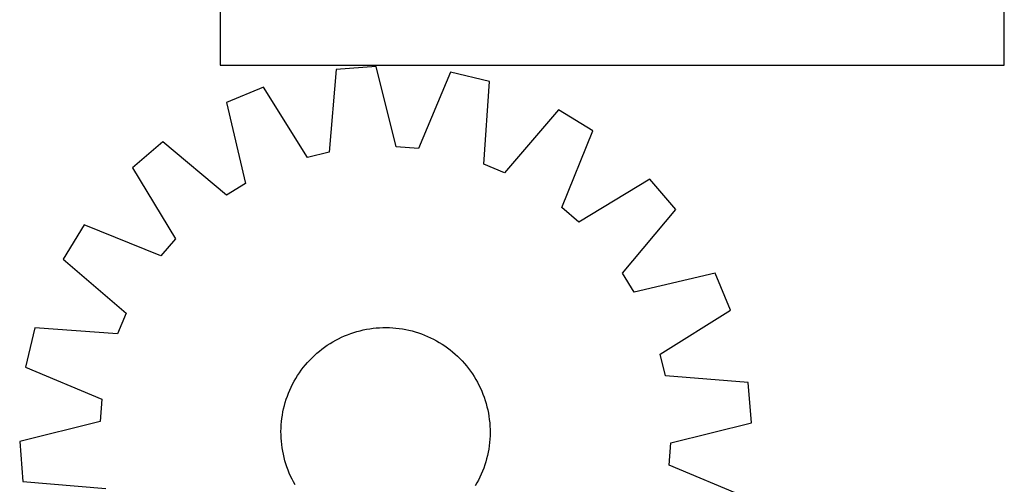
# Model space of a CAD drawing. Header units: millimetres. Extents: x 7 to 1493, y 8 to 2993.
# Tile 7 of 14: x 7 to 383, y 2475 to 2653. Entities that reach past the tile are written whole.
import ezdxf

# ---------------------------------------------------------------- set-up
doc = ezdxf.new("R2010")
doc.units = ezdxf.units.MM
doc.layers.add('CUT', color=7, linetype='CONTINUOUS', true_color=0x000000)

msp = doc.modelspace()

# ---------------------------------------------------------------- linework, layer by layer
at = {"layer": 'CUT'}
for p, q in [((83.28717, 2885.674081), (83.28717, 2635.674081)), ((383.28717, 2635.674081), (383.28717, 2710.674081)), ((83.28717, 2635.674081), (383.28717, 2635.674081)), ((127.639134, 2633.981395), (125.03794, 2602.323717)), ((142.975217, 2635.220394), (127.639134, 2633.981395)), ((150.624741, 2604.39087), (142.975217, 2635.220394)), ((171.430674, 2633.0403), (159.17403, 2603.735873)), ((186.399027, 2629.479548), (171.430674, 2633.0403)), ((184.14731, 2597.795096), (186.399027, 2629.479548)), ((99.902701, 2627.261568), (85.700091, 2621.344099)), ((116.704677, 2600.304781), (99.902701, 2627.261568)), ((85.700091, 2621.344099), (93.008969, 2590.432045)), ((212.788088, 2618.612936), (192.075762, 2594.53028)), ((225.923505, 2610.600984), (212.788088, 2618.612936)), ((213.990961, 2581.163098), (225.923505, 2610.600984)), ((61.397716, 2606.382135), (49.71883, 2596.36544)), ((85.707451, 2585.936803), (61.397716, 2606.382135)), ((159.17403, 2603.735873), (150.624741, 2604.39087)), ((125.03794, 2602.323717), (116.704677, 2600.304781)), ((49.71883, 2596.36544), (66.222336, 2569.224897)), ((192.075762, 2594.53028), (184.14731, 2597.795096)), ((247.663026, 2592.111553), (220.522483, 2575.608048)), ((257.67972, 2580.432667), (247.663026, 2592.111553)), ((93.008969, 2590.432045), (85.707451, 2585.936803)), ((220.522483, 2575.608048), (213.990961, 2581.163098)), ((237.234389, 2556.122933), (257.67972, 2580.432667)), ((31.229399, 2574.625919), (23.217448, 2561.490502)), ((60.667286, 2562.693375), (31.229399, 2574.625919)), ((66.222336, 2569.224897), (60.667286, 2562.693375)), ((23.217448, 2561.490502), (47.300103, 2540.778176)), ((241.729631, 2548.821415), (237.234389, 2556.122933)), ((272.641685, 2556.130292), (241.729631, 2548.821415)), ((278.559154, 2541.927683), (272.641685, 2556.130292)), ((47.300103, 2540.778176), (44.035288, 2532.849724)), ((251.602367, 2525.125706), (278.559154, 2541.927683)), ((12.350836, 2535.101441), (8.790084, 2520.133088)), ((44.035288, 2532.849724), (12.350836, 2535.101441)), ((141.780078, 2534.979296), (143.02985, 2535.109967)), ((143.02985, 2535.109967), (144.283111, 2535.201316)), ((144.283111, 2535.201316), (145.538623, 2535.253255)), ((145.538623, 2535.253255), (146.795146, 2535.265731)), ((146.795146, 2535.265731), (148.051441, 2535.238733)), ((148.051441, 2535.238733), (149.306269, 2535.172287)), ((149.306269, 2535.172287), (150.55839, 2535.066458)), ((150.55839, 2535.066458), (151.806569, 2534.921352)), ((128.610634, 2531.01101), (129.742258, 2531.5573)), ((129.742258, 2531.5573), (130.890484, 2532.067776)), ((130.890484, 2532.067776), (132.054177, 2532.541933)), ((132.054177, 2532.541933), (133.232189, 2532.979304)), ((133.232189, 2532.979304), (134.423359, 2533.379457)), ((134.423359, 2533.379457), (135.62651, 2533.741997)), ((135.62651, 2533.741997), (136.840454, 2534.066566)), ((136.840454, 2534.066566), (138.063995, 2534.352844)), ((138.063995, 2534.352844), (139.295924, 2534.600548)), ((139.295924, 2534.600548), (140.535026, 2534.809434)), ((140.535026, 2534.809434), (141.780078, 2534.979296)), ((151.806569, 2534.921352), (153.049574, 2534.737111)), ((153.049574, 2534.737111), (154.286179, 2534.513918)), ((154.286179, 2534.513918), (155.515163, 2534.251991)), ((155.515163, 2534.251991), (156.735313, 2533.951591)), ((156.735313, 2533.951591), (157.945425, 2533.613013)), ((157.945425, 2533.613013), (159.144306, 2533.236592)), ((159.144306, 2533.236592), (160.33077, 2532.822698)), ((160.33077, 2532.822698), (161.503649, 2532.371741)), ((161.503649, 2532.371741), (162.661784, 2531.884166)), ((162.661784, 2531.884166), (163.804033, 2531.360453)), ((163.804033, 2531.360453), (164.929268, 2530.80112)), ((122.230765, 2527.013752), (123.239981, 2527.762411)), ((123.239981, 2527.762411), (124.272214, 2528.479001)), ((124.272214, 2528.479001), (125.326447, 2529.162814)), ((125.326447, 2529.162814), (126.401638, 2529.813176)), ((126.401638, 2529.813176), (127.496728, 2530.429444)), ((127.496728, 2530.429444), (128.610634, 2531.01101)), ((164.929268, 2530.80112), (166.036378, 2530.206718)), ((166.036378, 2530.206718), (167.124272, 2529.577834)), ((167.124272, 2529.577834), (168.191875, 2528.91509)), ((168.191875, 2528.91509), (169.238133, 2528.219138)), ((169.238133, 2528.219138), (170.262016, 2527.490665)), ((118.443642, 2523.713653), (119.351067, 2524.582898)), ((119.351067, 2524.582898), (120.285348, 2525.42321)), ((120.285348, 2525.42321), (121.245564, 2526.233762)), ((121.245564, 2526.233762), (122.230765, 2527.013752)), ((170.262016, 2527.490665), (171.262511, 2526.730391)), ((171.262511, 2526.730391), (172.238631, 2525.939066)), ((172.238631, 2525.939066), (173.189414, 2525.117471)), ((173.189414, 2525.117471), (174.113921, 2524.266416)), ((174.113921, 2524.266416), (175.011239, 2523.386742)), ((253.621303, 2516.792444), (251.602367, 2525.125706)), ((8.790084, 2520.133088), (38.094511, 2507.876445)), ((115.099992, 2519.964925), (115.891317, 2520.941045)), ((115.891317, 2520.941045), (116.712913, 2521.891828)), ((116.712913, 2521.891828), (117.563967, 2522.816335)), ((117.563967, 2522.816335), (118.443642, 2523.713653)), ((175.011239, 2523.386742), (175.880484, 2522.479317)), ((175.880484, 2522.479317), (176.720796, 2521.545035)), ((176.720796, 2521.545035), (177.531348, 2520.58482)), ((177.531348, 2520.58482), (178.311338, 2519.599618)), ((112.252549, 2515.826686), (112.915294, 2516.894289)), ((112.915294, 2516.894289), (113.611246, 2517.940547)), ((113.611246, 2517.940547), (114.339719, 2518.96443)), ((114.339719, 2518.96443), (115.099992, 2519.964925)), ((178.311338, 2519.599618), (179.059997, 2518.590403)), ((179.059997, 2518.590403), (179.776587, 2517.55817)), ((179.776587, 2517.55817), (180.4604, 2516.503937)), ((180.4604, 2516.503937), (181.110762, 2515.428745)), ((285.278981, 2514.191249), (253.621303, 2516.792444)), ((109.946218, 2511.364198), (110.469931, 2512.506447)), ((110.469931, 2512.506447), (111.029264, 2513.631682)), ((111.029264, 2513.631682), (111.623666, 2514.738792)), ((111.623666, 2514.738792), (112.252549, 2515.826686)), ((181.110762, 2515.428745), (181.727029, 2514.333656)), ((181.727029, 2514.333656), (182.308596, 2513.21975)), ((182.308596, 2513.21975), (182.854886, 2512.088125)), ((286.51798, 2498.855167), (285.278981, 2514.191249)), ((108.593792, 2507.84672), (109.007686, 2509.033185)), ((109.007686, 2509.033185), (109.458643, 2510.206063)), ((109.458643, 2510.206063), (109.946218, 2511.364198)), ((182.854886, 2512.088125), (183.365362, 2510.9399)), ((183.365362, 2510.9399), (183.839519, 2509.776207)), ((183.839519, 2509.776207), (184.27689, 2508.598194)), ((38.094511, 2507.876445), (37.439513, 2499.327155)), ((107.578392, 2504.217577), (107.878793, 2505.437727)), ((107.878793, 2505.437727), (108.217371, 2506.647839)), ((108.217371, 2506.647839), (108.593792, 2507.84672)), ((184.27689, 2508.598194), (184.677043, 2507.407025)), ((184.677043, 2507.407025), (185.039583, 2506.203874)), ((185.039583, 2506.203874), (185.364152, 2504.989929)), ((185.364152, 2504.989929), (185.65043, 2503.766389)), ((106.909032, 2500.508983), (107.093272, 2501.751988)), ((107.093272, 2501.751988), (107.316466, 2502.988593)), ((107.316466, 2502.988593), (107.578392, 2504.217577)), ((185.65043, 2503.766389), (185.898134, 2502.53446)), ((185.898134, 2502.53446), (186.10702, 2501.295358)), ((186.10702, 2501.295358), (186.276882, 2500.050306)), ((37.439513, 2499.327155), (6.60999, 2491.677631)), ((106.591651, 2496.753855), (106.658097, 2498.008683)), ((106.658097, 2498.008683), (106.763925, 2499.260804)), ((106.763925, 2499.260804), (106.909032, 2500.508983)), ((186.276882, 2500.050306), (186.407553, 2498.800533)), ((186.407553, 2498.800533), (186.498902, 2497.547273)), ((186.498902, 2497.547273), (186.550841, 2496.291761)), ((255.688456, 2491.205643), (286.51798, 2498.855167)), ((106.564653, 2495.49756), (106.591651, 2496.753855)), ((106.577129, 2494.241037), (106.564653, 2495.49756)), ((106.629068, 2492.985525), (106.577129, 2494.241037)), ((186.536319, 2493.778942), (186.469873, 2492.524115)), ((186.563317, 2495.035238), (186.536319, 2493.778942)), ((186.550841, 2496.291761), (186.563317, 2495.035238)), ((6.60999, 2491.677631), (7.848989, 2476.341548)), ((106.720417, 2491.732265), (106.629068, 2492.985525)), ((106.851087, 2490.482492), (106.720417, 2491.732265)), ((107.020949, 2489.23744), (106.851087, 2490.482492)), ((186.218938, 2490.023815), (186.034697, 2488.78081)), ((186.364044, 2491.271994), (186.218938, 2490.023815)), ((186.469873, 2492.524115), (186.364044, 2491.271994)), ((255.033459, 2482.656353), (255.688456, 2491.205643)), ((107.229836, 2487.998338), (107.020949, 2489.23744)), ((107.47754, 2486.766409), (107.229836, 2487.998338)), ((107.763818, 2485.542868), (107.47754, 2486.766409)), ((185.549577, 2486.315221), (185.249177, 2485.095071)), ((185.811503, 2487.544205), (185.549577, 2486.315221)), ((186.034697, 2488.78081), (185.811503, 2487.544205)), ((108.088387, 2484.328924), (107.763818, 2485.542868)), ((108.450927, 2483.125773), (108.088387, 2484.328924)), ((108.851079, 2481.934603), (108.450927, 2483.125773)), ((184.534177, 2482.686078), (184.120284, 2481.499613)), ((184.910599, 2483.884958), (184.534177, 2482.686078)), ((185.249177, 2485.095071), (184.910599, 2483.884958)), ((284.337886, 2470.39971), (255.033459, 2482.656353)), ((109.28845, 2480.756591), (108.851079, 2481.934603)), ((109.762608, 2479.592898), (109.28845, 2480.756591)), ((110.273083, 2478.444673), (109.762608, 2479.592898)), ((183.181752, 2479.168599), (182.658039, 2478.026351)), ((183.669327, 2480.326734), (183.181752, 2479.168599)), ((184.120284, 2481.499613), (183.669327, 2480.326734)), ((7.848989, 2476.341548), (39.506667, 2473.740354)), ((110.819374, 2477.313048), (110.273083, 2478.444673)), ((111.40094, 2476.199142), (110.819374, 2477.313048)), ((112.017208, 2475.104052), (111.40094, 2476.199142)), ((181.504304, 2475.794006), (180.87542, 2474.706112)), ((182.098706, 2476.901116), (181.504304, 2475.794006)), ((182.658039, 2478.026351), (182.098706, 2476.901116))]:
    msp.add_line(p, q, dxfattribs=at)

doc.saveas('drawing.dxf')
